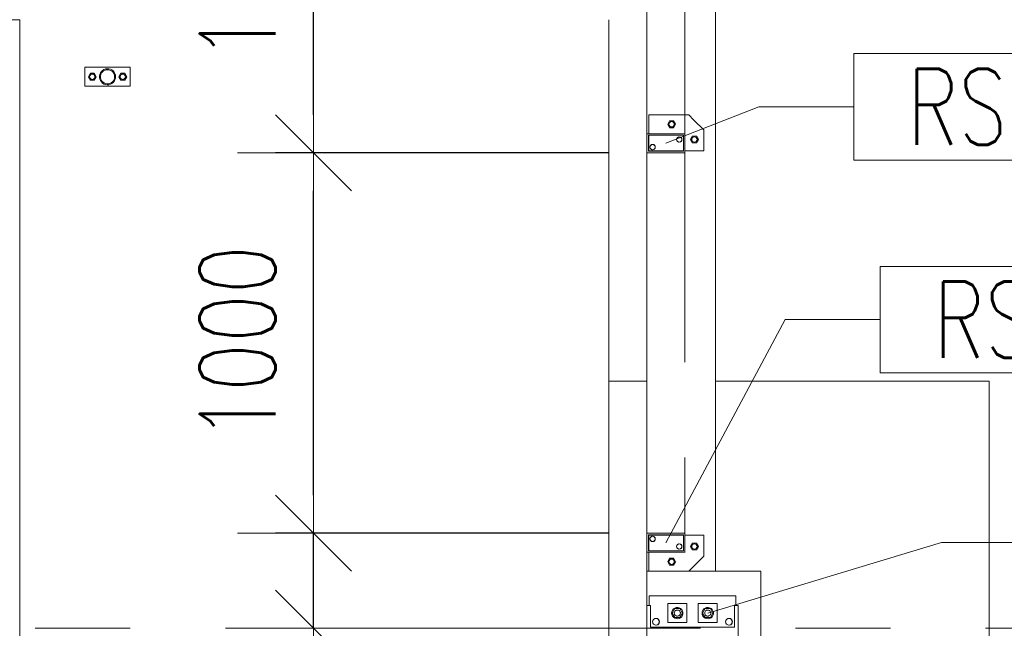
# Model space of a CAD drawing. Header units: millimetres. Extents: x 6807 to 7919, y 15387 to 15883.
# Tile 18 of 120: x 6969 to 6995, y 15587 to 15603. Entities that reach past the tile are written whole.
import ezdxf

# ---------------------------------------------------------------- set-up
doc = ezdxf.new("R2010")
doc.units = ezdxf.units.MM
doc.header["$LTSCALE"] = 10
doc.linetypes.add('MITTE', pattern=[2, 1.25, -0.25, 0.25, -0.25])
doc.layers.get('Defpoints').update_dxf_attribs({"color": 1})
for name, color, linetype, lineweight in [('PS_DIM', 4, 'Continuous', 13), ('PS_Object', 30, 'Continuous', 13), ('PS_Pos', 1, 'Continuous', 15), ('PS_SOLID', 7, 'Continuous', 30)]:
    doc.layers.add(name, color=color, linetype=linetype, lineweight=lineweight)
doc.styles.add('simplex', font='simplex.shx', dxfattribs={"width": 0.75})
doc.dimstyles.new('1_100_PRZ', dxfattribs={"dimtxt": 2, "dimasz": 1, "dimexe": 2, "dimexo": 5, "dimgap": 1, "dimtad": 1, "dimdec": 0, "dimlfac": 100, "dimtxsty": 'simplex', "dimblk": 'dimznak', "dimcen": 2, "dimse1": 1, "dimse2": 1, "dimclrd": 256, "dimclrt": 7, "dimadec": 1, "dimazin": 0, "dimtfac": 1, "dimtdec": 0, "dimtix": 1, "dimtmove": 2, "dimatfit": 3, "dimldrblk": 'dim-grot', "dimfxl": 1, "dimarcsym": 0})
doc.dimstyles.new('1_100_SC', dxfattribs={"dimtxt": 2, "dimasz": 1, "dimexe": 1, "dimexo": 1, "dimgap": 1, "dimtad": 1, "dimdec": 0, "dimlfac": 100, "dimtxsty": 'simplex', "dimblk": 'dimznak', "dimcen": 2, "dimclrd": 256, "dimclre": 256, "dimclrt": 7, "dimadec": 1, "dimazin": 0, "dimtfac": 1, "dimtdec": 0, "dimtix": 1, "dimtmove": 2, "dimatfit": 3, "dimldrblk": 'dim-grot', "dimfxl": 1, "dimarcsym": 0})

# ---------------------------------------------------------------- blocks, each defined once
blk = doc.blocks.new('dim-grot')
blk.add_hatch(color=256).paths.add_polyline_path([(0, 0), (-2, 0.5), (-2, -0.5)])
blk.add_lwpolyline([(0, 0), (-2, 0.5), (-2, -0.5), (0, 0)])
blk = doc.blocks.new('dimznak')
at = {"color": 0}
for points in [[(0, 2), (0, -2)], [(-2, 0), (2, 0)]]:
    blk.add_lwpolyline(points, dxfattribs=at)
at = {"color": 2}
blk.add_lwpolyline([(1, 1), (-1, -1)], dxfattribs=at)
blk = doc.blocks.new('*D461')
at = {"layer": 'Defpoints', "color": 0, "transparency": 16777216}
for p in [(6976.654, 15589.442), (6985.422, 15589.442, -0.807), (6985.132, 15586.942, -0.807)]:
    blk.add_point(p, dxfattribs=at)
at = {"layer": 'PS_DIM', "lineweight": -2, "transparency": 16777216}
for p, q in [((6976.654, 15590.442), (6976.654, 15591.442)), ((6976.654, 15586.942), (6976.654, 15589.442)), ((6976.654, 15585.942), (6976.654, 15584.942))]:
    blk.add_line(p, q, dxfattribs=at)
for p, rotation in [((6976.654, 15589.442), 270), ((6976.654, 15586.942), 90)]:
    blk.add_blockref('dimznak', p, dxfattribs=dict(at, rotation=rotation))
at = {"layer": 'PS_DIM', "color": 7, "transparency": 16777216, "insert": (6974.654, 15582.048), "char_height": 2, "attachment_point": 5, "rotation": 90, "style": 'simplex'}
blk.add_mtext('250', dxfattribs=at)
blk = doc.blocks.new('*D481')
at = {"layer": 'Defpoints', "color": 0, "transparency": 16777216}
for p in [(6986.422, 15615.832), (6985.422, 15600.672, -0.807), (6986.422, 15600.672, -0.807)]:
    blk.add_point(p, dxfattribs=at)
at = {"layer": 'PS_DIM', "lineweight": -2, "transparency": 16777216}
for p, q in [((6984.422, 15615.832), (6983.422, 15615.832)), ((6985.422, 15615.832), (6986.422, 15615.832)), ((6987.422, 15615.832), (6988.422, 15615.832))]:
    blk.add_line(p, q, dxfattribs=at)
blk.add_blockref('dimznak', (6985.422, 15615.832), dxfattribs=at)
at = {"layer": 'PS_DIM', "lineweight": -2, "transparency": 16777216, "rotation": 180}
blk.add_blockref('dimznak', (6986.422, 15615.832), dxfattribs=at)
at = {"layer": 'PS_DIM', "color": 7, "transparency": 16777216, "insert": (6981.779, 15617.91), "char_height": 2, "attachment_point": 5, "style": 'simplex'}
blk.add_mtext('100', dxfattribs=at)
blk = doc.blocks.new('*X220')
at = {"color": 1}
for p, q in [((7001.166, 15608.081, -0.807), (6990.866, 15608.081, -0.807)), ((6990.866, 15608.081, -0.807), (6990.866, 15605.281, -0.807)), ((7001.166, 15605.281, -0.807), (7001.166, 15608.081, -0.807)), ((6985.922, 15605.72, -0.807), (6988.366, 15606.681, -0.807)), ((6988.366, 15606.681, -0.807), (6990.866, 15606.681, -0.807)), ((6990.866, 15605.281, -0.807), (7001.166, 15605.281, -0.807))]:
    blk.add_line(p, q, dxfattribs=at)
at = {"color": 30, "style": 'simplex', "width": 0.75}
blk.add_text('RS.463', height=2, dxfattribs=at).set_placement((6992.266, 15605.681, -0.807))
blk = doc.blocks.new('*X221')
at = {"color": 1}
for p, q in [((7003.359, 15602.484, -0.807), (6991.559, 15602.484, -0.807)), ((6991.559, 15602.484, -0.807), (6991.559, 15599.684, -0.807)), ((7003.359, 15599.684, -0.807), (7003.359, 15602.484, -0.807)), ((6985.922, 15595.22, -0.807), (6989.059, 15601.084, -0.807)), ((6989.059, 15601.084, -0.807), (6991.559, 15601.084, -0.807)), ((6991.559, 15599.684, -0.807), (7003.359, 15599.684, -0.807))]:
    blk.add_line(p, q, dxfattribs=at)
at = {"color": 30, "style": 'simplex', "width": 0.75}
blk.add_text('RS.463.1', height=2, dxfattribs=at).set_placement((6992.959, 15600.084, -0.807))
blk = doc.blocks.new('*X223')
at = {"color": 1}
for p, q in [((7002.972, 15596.625, -0.807), (6995.672, 15596.625, -0.807)), ((6995.672, 15596.625, -0.807), (6995.672, 15593.825, -0.807)), ((7002.972, 15593.825, -0.807), (7002.972, 15596.625, -0.807)), ((6987.022, 15593.37, -0.807), (6993.172, 15595.225, -0.807)), ((6993.172, 15595.225, -0.807), (6995.672, 15595.225, -0.807)), ((6995.672, 15593.825, -0.807), (7002.972, 15593.825, -0.807))]:
    blk.add_line(p, q, dxfattribs=at)
at = {"color": 30, "style": 'simplex', "width": 0.75}
blk.add_text('KF.2', height=2, dxfattribs=at).set_placement((6997.072, 15594.225, -0.807))

msp = doc.modelspace()

# ---------------------------------------------------------------- linework, layer by layer
at = {"layer": 'PS_Object', "color": 5, "linetype": 'MITTE'}
for p, q in [((6986.422, 15493.934, -0.807), (6986.422, 15778.153, -0.807)), ((6854.332, 15586.942, -0.807), (7681.096, 15586.942, -0.807))]:
    msp.add_line(p, q, dxfattribs=at)
at = {"layer": 'PS_SOLID', "color": 253, "linetype": 'Continuous', "lineweight": 5}
for p, q in [((6987.222, 15588.442, -0.807), (6987.222, 15645.442, -0.807)), ((6985.422, 15608.442, -0.807), (6985.422, 15599.942, -0.807)), ((6861.922, 15602.942, -0.807), (6968.922, 15602.942, -0.807)), ((6968.922, 15602.942, -0.807), (6968.922, 15585.442, -0.807)), ((6984.422, 15585.442, -0.807), (6984.422, 15602.942, -0.807)), ((6985.422, 15599.442, -0.807), (6985.422, 15589.442, -0.807)), ((6985.422, 15593.442, -0.807), (6984.422, 15593.442, -0.807)), ((6994.422, 15593.442, -0.807), (6987.222, 15593.442, -0.807)), ((6994.422, 15580.442, -0.807), (6994.422, 15593.442, -0.807)), ((6985.422, 15588.942, -0.807), (6985.422, 15588.442, -0.807)), ((6985.422, 15588.442, -0.807), (6985.422, 15587.542, -0.807)), ((6985.422, 15588.442, -0.807), (6985.472, 15588.442, -0.807)), ((6986.522, 15588.442, -0.807), (6987.222, 15588.442, -0.807)), ((6988.422, 15588.442, -0.807), (6987.222, 15588.442, -0.807)), ((6988.422, 15585.442, -0.807), (6988.422, 15588.442, -0.807))]:
    msp.add_line(p, q, dxfattribs=at)
at = {"layer": 'PS_SOLID', "color": 133, "linetype": 'Continuous', "lineweight": 13}
for p, q in [((6970.82, 15601.692, -0.807), (6970.632, 15601.692, -0.807)), ((6970.632, 15601.692, -0.807), (6970.632, 15601.192, -0.807)), ((6971.62, 15601.692, -0.807), (6970.82, 15601.692, -0.807)), ((6971.221, 15601.654, -0.807), (6971.179, 15601.647, -0.807)), ((6971.223, 15601.653, -0.807), (6971.221, 15601.654, -0.807)), ((6971.264, 15601.651, -0.807), (6971.223, 15601.653, -0.807)), ((6971.306, 15601.641, -0.807), (6971.264, 15601.651, -0.807)), ((6971.832, 15601.692, -0.807), (6971.62, 15601.692, -0.807)), ((6971.832, 15601.192, -0.807), (6971.832, 15601.692, -0.807)), ((6970.78, 15601.532, -0.807), (6970.728, 15601.442, -0.807)), ((6970.728, 15601.442, -0.807), (6970.78, 15601.352, -0.807)), ((6970.884, 15601.532, -0.807), (6970.78, 15601.532, -0.807)), ((6970.936, 15601.442, -0.807), (6970.884, 15601.532, -0.807)), ((6970.884, 15601.352, -0.807), (6970.936, 15601.442, -0.807)), ((6971.03, 15601.505, -0.807), (6971.021, 15601.463, -0.807)), ((6971.021, 15601.463, -0.807), (6971.021, 15601.42, -0.807)), ((6971.021, 15601.42, -0.807), (6971.03, 15601.378, -0.807)), ((6971.047, 15601.545, -0.807), (6971.03, 15601.505, -0.807)), ((6971.071, 15601.58, -0.807), (6971.047, 15601.545, -0.807)), ((6971.047, 15601.461, -0.807), (6971.054, 15601.497, -0.807)), ((6971.047, 15601.423, -0.807), (6971.047, 15601.461, -0.807)), ((6971.054, 15601.386, -0.807), (6971.047, 15601.423, -0.807)), ((6971.054, 15601.497, -0.807), (6971.069, 15601.532, -0.807)), ((6971.069, 15601.532, -0.807), (6971.091, 15601.563, -0.807)), ((6971.102, 15601.609, -0.807), (6971.071, 15601.58, -0.807)), ((6971.091, 15601.563, -0.807), (6971.118, 15601.589, -0.807)), ((6971.139, 15601.632, -0.807), (6971.102, 15601.609, -0.807)), ((6971.118, 15601.589, -0.807), (6971.15, 15601.609, -0.807)), ((6971.179, 15601.647, -0.807), (6971.139, 15601.632, -0.807)), ((6971.15, 15601.609, -0.807), (6971.185, 15601.622, -0.807)), ((6971.185, 15601.622, -0.807), (6971.223, 15601.628, -0.807)), ((6971.223, 15601.628, -0.807), (6971.26, 15601.626, -0.807)), ((6971.26, 15601.626, -0.807), (6971.297, 15601.616, -0.807)), ((6971.297, 15601.616, -0.807), (6971.33, 15601.6, -0.807)), ((6971.344, 15601.622, -0.807), (6971.306, 15601.641, -0.807)), ((6971.33, 15601.6, -0.807), (6971.36, 15601.577, -0.807)), ((6971.378, 15601.595, -0.807), (6971.344, 15601.622, -0.807)), ((6971.36, 15601.577, -0.807), (6971.385, 15601.548, -0.807)), ((6971.406, 15601.563, -0.807), (6971.378, 15601.595, -0.807)), ((6971.385, 15601.548, -0.807), (6971.403, 15601.515, -0.807)), ((6971.403, 15601.515, -0.807), (6971.414, 15601.479, -0.807)), ((6971.414, 15601.404, -0.807), (6971.403, 15601.368, -0.807)), ((6971.427, 15601.525, -0.807), (6971.406, 15601.563, -0.807)), ((6971.414, 15601.479, -0.807), (6971.418, 15601.442, -0.807)), ((6971.418, 15601.442, -0.807), (6971.414, 15601.404, -0.807)), ((6971.44, 15601.484, -0.807), (6971.427, 15601.525, -0.807)), ((6971.427, 15601.358, -0.807), (6971.44, 15601.399, -0.807)), ((6971.444, 15601.442, -0.807), (6971.44, 15601.484, -0.807)), ((6971.44, 15601.399, -0.807), (6971.444, 15601.442, -0.807)), ((6971.58, 15601.532, -0.807), (6971.528, 15601.442, -0.807)), ((6971.528, 15601.442, -0.807), (6971.58, 15601.352, -0.807)), ((6971.684, 15601.532, -0.807), (6971.58, 15601.532, -0.807)), ((6971.736, 15601.442, -0.807), (6971.684, 15601.532, -0.807)), ((6971.684, 15601.352, -0.807), (6971.736, 15601.442, -0.807)), ((6970.632, 15601.192, -0.807), (6971.832, 15601.192, -0.807)), ((6970.78, 15601.352, -0.807), (6970.884, 15601.352, -0.807)), ((6971.03, 15601.378, -0.807), (6971.047, 15601.339, -0.807)), ((6971.047, 15601.339, -0.807), (6971.071, 15601.304, -0.807)), ((6971.069, 15601.352, -0.807), (6971.054, 15601.386, -0.807)), ((6971.091, 15601.321, -0.807), (6971.069, 15601.352, -0.807)), ((6971.071, 15601.304, -0.807), (6971.102, 15601.274, -0.807)), ((6971.118, 15601.295, -0.807), (6971.091, 15601.321, -0.807)), ((6971.102, 15601.274, -0.807), (6971.139, 15601.251, -0.807)), ((6971.15, 15601.275, -0.807), (6971.118, 15601.295, -0.807)), ((6971.139, 15601.251, -0.807), (6971.179, 15601.237, -0.807)), ((6971.185, 15601.262, -0.807), (6971.15, 15601.275, -0.807)), ((6971.179, 15601.237, -0.807), (6971.221, 15601.23, -0.807)), ((6971.223, 15601.256, -0.807), (6971.185, 15601.262, -0.807)), ((6971.221, 15601.23, -0.807), (6971.264, 15601.232, -0.807)), ((6971.26, 15601.258, -0.807), (6971.223, 15601.256, -0.807)), ((6971.297, 15601.267, -0.807), (6971.26, 15601.258, -0.807)), ((6971.264, 15601.232, -0.807), (6971.306, 15601.243, -0.807)), ((6971.33, 15601.284, -0.807), (6971.297, 15601.267, -0.807)), ((6971.306, 15601.243, -0.807), (6971.344, 15601.262, -0.807)), ((6971.36, 15601.307, -0.807), (6971.33, 15601.284, -0.807)), ((6971.344, 15601.262, -0.807), (6971.378, 15601.288, -0.807)), ((6971.385, 15601.336, -0.807), (6971.36, 15601.307, -0.807)), ((6971.378, 15601.288, -0.807), (6971.406, 15601.321, -0.807)), ((6971.403, 15601.368, -0.807), (6971.385, 15601.336, -0.807)), ((6971.406, 15601.321, -0.807), (6971.427, 15601.358, -0.807)), ((6971.58, 15601.352, -0.807), (6971.684, 15601.352, -0.807))]:
    msp.add_line(p, q, dxfattribs=at)
at = {"layer": 'PS_SOLID', "color": 181, "linetype": 'Continuous', "lineweight": 13}
for p, q in [((6985.559, 15600.442, -0.807), (6985.472, 15600.442, -0.807)), ((6985.472, 15600.442, -0.807), (6985.472, 15599.942, -0.807)), ((6986.059, 15600.442, -0.807), (6985.559, 15600.442, -0.807)), ((6986.259, 15600.442, -0.807), (6986.059, 15600.442, -0.807)), ((6986.522, 15600.442, -0.807), (6986.259, 15600.442, -0.807)), ((6986.659, 15600.304, -0.807), (6986.522, 15600.442, -0.807)), ((6986.02, 15600.282, -0.807), (6985.968, 15600.192, -0.807)), ((6985.968, 15600.192, -0.807), (6986.02, 15600.102, -0.807)), ((6986.124, 15600.282, -0.807), (6986.02, 15600.282, -0.807)), ((6986.02, 15600.102, -0.807), (6986.124, 15600.102, -0.807)), ((6986.175, 15600.192, -0.807), (6986.124, 15600.282, -0.807)), ((6986.124, 15600.102, -0.807), (6986.175, 15600.192, -0.807)), ((6986.922, 15600.042, -0.807), (6986.659, 15600.304, -0.807)), ((6986.382, 15599.942, -0.807), (6985.422, 15599.942, -0.807)), ((6985.422, 15599.942, -0.807), (6985.422, 15599.442, -0.807)), ((6985.462, 15599.482, -0.807), (6985.462, 15599.902, -0.807)), ((6985.462, 15599.902, -0.807), (6986.382, 15599.902, -0.807)), ((6985.472, 15599.902, -0.807), (6985.472, 15599.492, -0.807)), ((6986.218, 15599.837, -0.807), (6986.259, 15599.86, -0.807)), ((6986.259, 15599.86, -0.807), (6986.307, 15599.852, -0.807)), ((6986.307, 15599.852, -0.807), (6986.337, 15599.815, -0.807)), ((6986.422, 15599.942, -0.807), (6986.382, 15599.942, -0.807)), ((6986.382, 15599.902, -0.807), (6986.382, 15599.482, -0.807)), ((6986.422, 15599.442, -0.807), (6986.422, 15599.942, -0.807)), ((6986.62, 15599.882, -0.807), (6986.568, 15599.792, -0.807)), ((6986.724, 15599.882, -0.807), (6986.62, 15599.882, -0.807)), ((6986.775, 15599.792, -0.807), (6986.724, 15599.882, -0.807)), ((6986.922, 15599.492, -0.807), (6986.922, 15600.042, -0.807)), ((6985.502, 15599.592, -0.807), (6985.518, 15599.637, -0.807)), ((6985.518, 15599.547, -0.807), (6985.502, 15599.592, -0.807)), ((6985.518, 15599.637, -0.807), (6985.559, 15599.66, -0.807)), ((6985.559, 15599.66, -0.807), (6985.607, 15599.652, -0.807)), ((6985.607, 15599.652, -0.807), (6985.637, 15599.615, -0.807)), ((6985.637, 15599.615, -0.807), (6985.637, 15599.568, -0.807)), ((6986.202, 15599.792, -0.807), (6986.218, 15599.837, -0.807)), ((6986.218, 15599.747, -0.807), (6986.202, 15599.792, -0.807)), ((6986.259, 15599.723, -0.807), (6986.218, 15599.747, -0.807)), ((6986.307, 15599.731, -0.807), (6986.259, 15599.723, -0.807)), ((6986.337, 15599.768, -0.807), (6986.307, 15599.731, -0.807)), ((6986.337, 15599.815, -0.807), (6986.337, 15599.768, -0.807)), ((6986.568, 15599.792, -0.807), (6986.62, 15599.702, -0.807)), ((6986.62, 15599.702, -0.807), (6986.724, 15599.702, -0.807)), ((6986.724, 15599.702, -0.807), (6986.775, 15599.792, -0.807)), ((6985.422, 15599.442, -0.807), (6986.422, 15599.442, -0.807)), ((6986.382, 15599.482, -0.807), (6985.462, 15599.482, -0.807)), ((6985.472, 15599.492, -0.807), (6986.382, 15599.492, -0.807)), ((6985.559, 15599.523, -0.807), (6985.518, 15599.547, -0.807)), ((6985.607, 15599.531, -0.807), (6985.559, 15599.523, -0.807)), ((6985.637, 15599.568, -0.807), (6985.607, 15599.531, -0.807)), ((6986.422, 15599.492, -0.807), (6986.922, 15599.492, -0.807)), ((6986.382, 15589.442, -0.807), (6985.422, 15589.442, -0.807)), ((6985.422, 15589.442, -0.807), (6985.422, 15588.942, -0.807)), ((6985.462, 15588.982, -0.807), (6985.462, 15589.402, -0.807)), ((6985.462, 15589.402, -0.807), (6986.382, 15589.402, -0.807)), ((6985.559, 15589.392, -0.807), (6985.472, 15589.392, -0.807)), ((6985.472, 15589.392, -0.807), (6985.472, 15588.982, -0.807)), ((6985.502, 15589.292, -0.807), (6985.518, 15589.337, -0.807)), ((6985.518, 15589.247, -0.807), (6985.502, 15589.292, -0.807)), ((6985.518, 15589.337, -0.807), (6985.559, 15589.36, -0.807)), ((6985.559, 15589.223, -0.807), (6985.518, 15589.247, -0.807)), ((6986.059, 15589.392, -0.807), (6985.559, 15589.392, -0.807)), ((6985.559, 15589.36, -0.807), (6985.607, 15589.352, -0.807)), ((6985.607, 15589.231, -0.807), (6985.559, 15589.223, -0.807)), ((6985.607, 15589.352, -0.807), (6985.637, 15589.315, -0.807)), ((6985.637, 15589.268, -0.807), (6985.607, 15589.231, -0.807)), ((6985.637, 15589.315, -0.807), (6985.637, 15589.268, -0.807)), ((6986.259, 15589.392, -0.807), (6986.059, 15589.392, -0.807)), ((6986.382, 15589.392, -0.807), (6986.259, 15589.392, -0.807)), ((6986.422, 15589.442, -0.807), (6986.382, 15589.442, -0.807)), ((6986.382, 15589.402, -0.807), (6986.382, 15588.982, -0.807)), ((6986.422, 15588.942, -0.807), (6986.422, 15589.442, -0.807)), ((6986.659, 15589.392, -0.807), (6986.422, 15589.392, -0.807)), ((6986.922, 15589.392, -0.807), (6986.659, 15589.392, -0.807)), ((6986.922, 15588.842, -0.807), (6986.922, 15589.392, -0.807)), ((6986.382, 15588.982, -0.807), (6985.462, 15588.982, -0.807)), ((6986.202, 15589.092, -0.807), (6986.218, 15589.137, -0.807)), ((6986.218, 15589.047, -0.807), (6986.202, 15589.092, -0.807)), ((6986.218, 15589.137, -0.807), (6986.259, 15589.16, -0.807)), ((6986.259, 15589.023, -0.807), (6986.218, 15589.047, -0.807)), ((6986.259, 15589.16, -0.807), (6986.307, 15589.152, -0.807)), ((6986.307, 15589.031, -0.807), (6986.259, 15589.023, -0.807)), ((6986.307, 15589.152, -0.807), (6986.337, 15589.115, -0.807)), ((6986.337, 15589.068, -0.807), (6986.307, 15589.031, -0.807)), ((6986.337, 15589.115, -0.807), (6986.337, 15589.068, -0.807)), ((6986.62, 15589.182, -0.807), (6986.568, 15589.092, -0.807)), ((6986.568, 15589.092, -0.807), (6986.62, 15589.002, -0.807)), ((6986.724, 15589.182, -0.807), (6986.62, 15589.182, -0.807)), ((6986.62, 15589.002, -0.807), (6986.724, 15589.002, -0.807)), ((6986.775, 15589.092, -0.807), (6986.724, 15589.182, -0.807)), ((6986.724, 15589.002, -0.807), (6986.775, 15589.092, -0.807)), ((6985.422, 15588.942, -0.807), (6986.422, 15588.942, -0.807)), ((6985.472, 15588.942, -0.807), (6985.472, 15588.442, -0.807)), ((6986.02, 15588.782, -0.807), (6985.968, 15588.692, -0.807)), ((6986.124, 15588.782, -0.807), (6986.02, 15588.782, -0.807)), ((6986.175, 15588.692, -0.807), (6986.124, 15588.782, -0.807)), ((6986.522, 15588.442, -0.807), (6986.922, 15588.842, -0.807)), ((6985.472, 15588.442, -0.807), (6986.522, 15588.442, -0.807)), ((6985.968, 15588.692, -0.807), (6986.02, 15588.602, -0.807)), ((6986.02, 15588.602, -0.807), (6986.124, 15588.602, -0.807)), ((6986.124, 15588.602, -0.807), (6986.175, 15588.692, -0.807))]:
    msp.add_line(p, q, dxfattribs=at)
at = {"layer": 'PS_SOLID', "color": 3, "linetype": 'Continuous', "lineweight": 13}
for p, q in [((6985.646, 15587.792, -0.807), (6985.482, 15587.792, -0.807)), ((6985.482, 15587.792, -0.807), (6985.482, 15587.542, -0.807)), ((6986.187, 15587.792, -0.807), (6985.646, 15587.792, -0.807)), ((6986.987, 15587.792, -0.807), (6986.187, 15587.792, -0.807)), ((6987.566, 15587.792, -0.807), (6986.987, 15587.792, -0.807)), ((6987.762, 15587.792, -0.807), (6987.566, 15587.792, -0.807)), ((6987.762, 15587.542, -0.807), (6987.762, 15587.792, -0.807)), ((6985.52, 15587.542, -0.807), (6985.422, 15587.542, -0.807)), ((6985.422, 15587.542, -0.807), (6985.422, 15586.342, -0.807)), ((6985.52, 15586.973, -0.807), (6985.52, 15587.542, -0.807)), ((6986.237, 15587.592, -0.807), (6985.972, 15587.592, -0.807)), ((6985.972, 15587.592, -0.807), (6985.972, 15587.092, -0.807)), ((6986.093, 15587.419, -0.807), (6986.077, 15587.382, -0.807)), ((6986.152, 15587.462, -0.807), (6986.083, 15587.342, -0.807)), ((6986.119, 15587.451, -0.807), (6986.093, 15587.419, -0.807)), ((6986.153, 15587.475, -0.807), (6986.119, 15587.451, -0.807)), ((6986.227, 15587.462, -0.807), (6986.152, 15587.462, -0.807)), ((6986.191, 15587.488, -0.807), (6986.153, 15587.475, -0.807)), ((6986.176, 15587.407, -0.807), (6986.164, 15587.397, -0.807)), ((6986.19, 15587.415, -0.807), (6986.176, 15587.407, -0.807)), ((6986.182, 15587.411, -0.807), (6986.185, 15587.413, -0.807)), ((6986.185, 15587.413, -0.807), (6986.187, 15587.413, -0.807)), ((6986.205, 15587.42, -0.807), (6986.19, 15587.415, -0.807)), ((6986.232, 15587.491, -0.807), (6986.191, 15587.488, -0.807)), ((6986.222, 15587.422, -0.807), (6986.205, 15587.42, -0.807)), ((6986.205, 15587.42, -0.807), (6986.205, 15587.42, -0.807)), ((6986.205, 15587.42, -0.807), (6986.205, 15587.42, -0.807)), ((6986.238, 15587.42, -0.807), (6986.222, 15587.422, -0.807)), ((6986.225, 15587.421, -0.807), (6986.227, 15587.421, -0.807)), ((6986.291, 15587.462, -0.807), (6986.227, 15587.462, -0.807)), ((6986.227, 15587.421, -0.807), (6986.23, 15587.421, -0.807)), ((6986.272, 15587.483, -0.807), (6986.232, 15587.491, -0.807)), ((6986.472, 15587.592, -0.807), (6986.237, 15587.592, -0.807)), ((6986.253, 15587.415, -0.807), (6986.238, 15587.42, -0.807)), ((6986.245, 15587.418, -0.807), (6986.248, 15587.417, -0.807)), ((6986.248, 15587.417, -0.807), (6986.25, 15587.416, -0.807)), ((6986.267, 15587.407, -0.807), (6986.253, 15587.415, -0.807)), ((6986.28, 15587.397, -0.807), (6986.267, 15587.407, -0.807)), ((6986.267, 15587.407, -0.807), (6986.268, 15587.407, -0.807)), ((6986.268, 15587.407, -0.807), (6986.269, 15587.406, -0.807)), ((6986.308, 15587.464, -0.807), (6986.272, 15587.483, -0.807)), ((6986.36, 15587.342, -0.807), (6986.291, 15587.462, -0.807)), ((6986.338, 15587.436, -0.807), (6986.308, 15587.464, -0.807)), ((6986.359, 15587.401, -0.807), (6986.338, 15587.436, -0.807)), ((6986.472, 15587.092, -0.807), (6986.472, 15587.592, -0.807)), ((6987.037, 15587.592, -0.807), (6986.772, 15587.592, -0.807)), ((6986.772, 15587.592, -0.807), (6986.772, 15587.092, -0.807)), ((6986.893, 15587.419, -0.807), (6986.877, 15587.382, -0.807)), ((6986.952, 15587.462, -0.807), (6986.883, 15587.342, -0.807)), ((6986.919, 15587.451, -0.807), (6986.893, 15587.419, -0.807)), ((6986.953, 15587.475, -0.807), (6986.919, 15587.451, -0.807)), ((6987.027, 15587.462, -0.807), (6986.952, 15587.462, -0.807)), ((6986.991, 15587.488, -0.807), (6986.953, 15587.475, -0.807)), ((6986.976, 15587.407, -0.807), (6986.964, 15587.397, -0.807)), ((6986.99, 15587.415, -0.807), (6986.976, 15587.407, -0.807)), ((6986.982, 15587.411, -0.807), (6986.985, 15587.413, -0.807)), ((6986.985, 15587.413, -0.807), (6986.987, 15587.413, -0.807)), ((6987.005, 15587.42, -0.807), (6986.99, 15587.415, -0.807)), ((6987.032, 15587.491, -0.807), (6986.991, 15587.488, -0.807)), ((6987.022, 15587.422, -0.807), (6987.005, 15587.42, -0.807)), ((6987.005, 15587.42, -0.807), (6987.005, 15587.42, -0.807)), ((6987.005, 15587.42, -0.807), (6987.005, 15587.42, -0.807)), ((6987.038, 15587.42, -0.807), (6987.022, 15587.422, -0.807)), ((6987.025, 15587.421, -0.807), (6987.027, 15587.421, -0.807)), ((6987.091, 15587.462, -0.807), (6987.027, 15587.462, -0.807)), ((6987.027, 15587.421, -0.807), (6987.03, 15587.421, -0.807)), ((6987.072, 15587.483, -0.807), (6987.032, 15587.491, -0.807)), ((6987.272, 15587.592, -0.807), (6987.037, 15587.592, -0.807)), ((6987.053, 15587.415, -0.807), (6987.038, 15587.42, -0.807)), ((6987.045, 15587.418, -0.807), (6987.048, 15587.417, -0.807)), ((6987.048, 15587.417, -0.807), (6987.05, 15587.416, -0.807)), ((6987.067, 15587.407, -0.807), (6987.053, 15587.415, -0.807)), ((6987.08, 15587.397, -0.807), (6987.067, 15587.407, -0.807)), ((6987.067, 15587.407, -0.807), (6987.068, 15587.407, -0.807)), ((6987.068, 15587.407, -0.807), (6987.069, 15587.406, -0.807)), ((6987.108, 15587.464, -0.807), (6987.072, 15587.483, -0.807)), ((6987.16, 15587.342, -0.807), (6987.091, 15587.462, -0.807)), ((6987.138, 15587.436, -0.807), (6987.108, 15587.464, -0.807)), ((6987.159, 15587.401, -0.807), (6987.138, 15587.436, -0.807)), ((6987.272, 15587.092, -0.807), (6987.272, 15587.592, -0.807)), ((6987.822, 15587.542, -0.807), (6987.724, 15587.542, -0.807)), ((6987.724, 15587.542, -0.807), (6987.724, 15586.973, -0.807)), ((6987.822, 15586.342, -0.807), (6987.822, 15587.542, -0.807)), ((6985.572, 15587.112, -0.807), (6985.593, 15587.169, -0.807)), ((6985.593, 15587.169, -0.807), (6985.646, 15587.2, -0.807)), ((6985.646, 15587.2, -0.807), (6985.707, 15587.189, -0.807)), ((6985.707, 15587.189, -0.807), (6985.746, 15587.142, -0.807)), ((6986.077, 15587.382, -0.807), (6986.072, 15587.342, -0.807)), ((6986.072, 15587.342, -0.807), (6986.077, 15587.301, -0.807)), ((6986.077, 15587.301, -0.807), (6986.093, 15587.264, -0.807)), ((6986.083, 15587.342, -0.807), (6986.152, 15587.222, -0.807)), ((6986.093, 15587.264, -0.807), (6986.119, 15587.232, -0.807)), ((6986.119, 15587.232, -0.807), (6986.153, 15587.208, -0.807)), ((6986.147, 15587.369, -0.807), (6986.142, 15587.354, -0.807)), ((6986.142, 15587.354, -0.807), (6986.142, 15587.337, -0.807)), ((6986.142, 15587.342, -0.807), (6986.142, 15587.345, -0.807)), ((6986.142, 15587.34, -0.807), (6986.142, 15587.342, -0.807)), ((6986.142, 15587.337, -0.807), (6986.144, 15587.321, -0.807)), ((6986.144, 15587.36, -0.807), (6986.145, 15587.363, -0.807)), ((6986.144, 15587.321, -0.807), (6986.15, 15587.306, -0.807)), ((6986.145, 15587.32, -0.807), (6986.144, 15587.321, -0.807)), ((6986.145, 15587.363, -0.807), (6986.146, 15587.365, -0.807)), ((6986.146, 15587.318, -0.807), (6986.145, 15587.32, -0.807)), ((6986.154, 15587.384, -0.807), (6986.147, 15587.369, -0.807)), ((6986.15, 15587.306, -0.807), (6986.158, 15587.293, -0.807)), ((6986.152, 15587.381, -0.807), (6986.153, 15587.383, -0.807)), ((6986.153, 15587.3, -0.807), (6986.152, 15587.302, -0.807)), ((6986.152, 15587.222, -0.807), (6986.291, 15587.222, -0.807)), ((6986.153, 15587.383, -0.807), (6986.153, 15587.383, -0.807)), ((6986.155, 15587.297, -0.807), (6986.153, 15587.3, -0.807)), ((6986.153, 15587.208, -0.807), (6986.191, 15587.195, -0.807)), ((6986.164, 15587.397, -0.807), (6986.154, 15587.384, -0.807)), ((6986.158, 15587.293, -0.807), (6986.169, 15587.281, -0.807)), ((6986.167, 15587.283, -0.807), (6986.165, 15587.286, -0.807)), ((6986.166, 15587.398, -0.807), (6986.167, 15587.4, -0.807)), ((6986.167, 15587.4, -0.807), (6986.17, 15587.402, -0.807)), ((6986.168, 15587.282, -0.807), (6986.167, 15587.283, -0.807)), ((6986.169, 15587.281, -0.807), (6986.183, 15587.272, -0.807)), ((6986.183, 15587.272, -0.807), (6986.198, 15587.265, -0.807)), ((6986.185, 15587.27, -0.807), (6986.184, 15587.271, -0.807)), ((6986.188, 15587.269, -0.807), (6986.185, 15587.27, -0.807)), ((6986.191, 15587.195, -0.807), (6986.232, 15587.192, -0.807)), ((6986.198, 15587.265, -0.807), (6986.213, 15587.262, -0.807)), ((6986.205, 15587.263, -0.807), (6986.202, 15587.264, -0.807)), ((6986.208, 15587.263, -0.807), (6986.205, 15587.263, -0.807)), ((6986.213, 15587.262, -0.807), (6986.23, 15587.262, -0.807)), ((6986.227, 15587.262, -0.807), (6986.224, 15587.262, -0.807)), ((6986.228, 15587.262, -0.807), (6986.227, 15587.262, -0.807)), ((6986.23, 15587.262, -0.807), (6986.245, 15587.265, -0.807)), ((6986.232, 15587.192, -0.807), (6986.272, 15587.2, -0.807)), ((6986.245, 15587.265, -0.807), (6986.26, 15587.272, -0.807)), ((6986.248, 15587.266, -0.807), (6986.247, 15587.266, -0.807)), ((6986.251, 15587.268, -0.807), (6986.248, 15587.266, -0.807)), ((6986.26, 15587.272, -0.807), (6986.274, 15587.281, -0.807)), ((6986.268, 15587.276, -0.807), (6986.265, 15587.275, -0.807)), ((6986.27, 15587.278, -0.807), (6986.268, 15587.276, -0.807)), ((6986.272, 15587.2, -0.807), (6986.308, 15587.219, -0.807)), ((6986.274, 15587.281, -0.807), (6986.285, 15587.293, -0.807)), ((6986.289, 15587.384, -0.807), (6986.28, 15587.397, -0.807)), ((6986.284, 15587.291, -0.807), (6986.281, 15587.289, -0.807)), ((6986.282, 15587.394, -0.807), (6986.284, 15587.392, -0.807)), ((6986.284, 15587.392, -0.807), (6986.285, 15587.389, -0.807)), ((6986.284, 15587.292, -0.807), (6986.284, 15587.291, -0.807)), ((6986.285, 15587.293, -0.807), (6986.293, 15587.306, -0.807)), ((6986.297, 15587.369, -0.807), (6986.289, 15587.384, -0.807)), ((6986.291, 15587.222, -0.807), (6986.36, 15587.342, -0.807)), ((6986.293, 15587.376, -0.807), (6986.295, 15587.373, -0.807)), ((6986.293, 15587.306, -0.807), (6986.299, 15587.321, -0.807)), ((6986.295, 15587.31, -0.807), (6986.294, 15587.308, -0.807)), ((6986.295, 15587.373, -0.807), (6986.295, 15587.372, -0.807)), ((6986.296, 15587.313, -0.807), (6986.295, 15587.31, -0.807)), ((6986.301, 15587.354, -0.807), (6986.297, 15587.369, -0.807)), ((6986.299, 15587.321, -0.807), (6986.301, 15587.337, -0.807)), ((6986.301, 15587.331, -0.807), (6986.3, 15587.327, -0.807)), ((6986.301, 15587.337, -0.807), (6986.301, 15587.354, -0.807)), ((6986.301, 15587.353, -0.807), (6986.301, 15587.352, -0.807)), ((6986.301, 15587.352, -0.807), (6986.301, 15587.35, -0.807)), ((6986.301, 15587.333, -0.807), (6986.301, 15587.331, -0.807)), ((6986.308, 15587.219, -0.807), (6986.338, 15587.247, -0.807)), ((6986.338, 15587.247, -0.807), (6986.359, 15587.282, -0.807)), ((6986.37, 15587.362, -0.807), (6986.359, 15587.401, -0.807)), ((6986.359, 15587.282, -0.807), (6986.37, 15587.321, -0.807)), ((6986.37, 15587.342, -0.807), (6986.37, 15587.362, -0.807)), ((6986.37, 15587.321, -0.807), (6986.37, 15587.342, -0.807)), ((6986.877, 15587.382, -0.807), (6986.872, 15587.342, -0.807)), ((6986.872, 15587.342, -0.807), (6986.877, 15587.301, -0.807)), ((6986.877, 15587.301, -0.807), (6986.893, 15587.264, -0.807)), ((6986.883, 15587.342, -0.807), (6986.952, 15587.222, -0.807)), ((6986.893, 15587.264, -0.807), (6986.919, 15587.232, -0.807)), ((6986.919, 15587.232, -0.807), (6986.953, 15587.208, -0.807)), ((6986.947, 15587.369, -0.807), (6986.942, 15587.354, -0.807)), ((6986.942, 15587.354, -0.807), (6986.942, 15587.337, -0.807)), ((6986.942, 15587.342, -0.807), (6986.942, 15587.345, -0.807)), ((6986.942, 15587.34, -0.807), (6986.942, 15587.342, -0.807)), ((6986.942, 15587.34, -0.807), (6986.942, 15587.342, -0.807)), ((6986.942, 15587.337, -0.807), (6986.944, 15587.321, -0.807)), ((6986.944, 15587.36, -0.807), (6986.945, 15587.363, -0.807)), ((6986.944, 15587.321, -0.807), (6986.95, 15587.306, -0.807)), ((6986.945, 15587.32, -0.807), (6986.944, 15587.321, -0.807)), ((6986.945, 15587.363, -0.807), (6986.946, 15587.365, -0.807)), ((6986.946, 15587.318, -0.807), (6986.945, 15587.32, -0.807)), ((6986.954, 15587.384, -0.807), (6986.947, 15587.369, -0.807)), ((6986.95, 15587.306, -0.807), (6986.958, 15587.293, -0.807)), ((6986.952, 15587.381, -0.807), (6986.953, 15587.383, -0.807)), ((6986.953, 15587.3, -0.807), (6986.952, 15587.302, -0.807)), ((6986.952, 15587.222, -0.807), (6987.091, 15587.222, -0.807)), ((6986.953, 15587.383, -0.807), (6986.953, 15587.383, -0.807)), ((6986.953, 15587.383, -0.807), (6986.953, 15587.383, -0.807)), ((6986.955, 15587.297, -0.807), (6986.953, 15587.3, -0.807)), ((6986.953, 15587.208, -0.807), (6986.991, 15587.195, -0.807)), ((6986.964, 15587.397, -0.807), (6986.954, 15587.384, -0.807)), ((6986.958, 15587.293, -0.807), (6986.969, 15587.281, -0.807)), ((6986.967, 15587.283, -0.807), (6986.965, 15587.286, -0.807)), ((6986.966, 15587.398, -0.807), (6986.967, 15587.4, -0.807)), ((6986.967, 15587.4, -0.807), (6986.97, 15587.402, -0.807)), ((6986.968, 15587.282, -0.807), (6986.967, 15587.283, -0.807)), ((6986.969, 15587.281, -0.807), (6986.983, 15587.272, -0.807)), ((6986.983, 15587.272, -0.807), (6986.998, 15587.265, -0.807)), ((6986.985, 15587.27, -0.807), (6986.984, 15587.271, -0.807)), ((6986.988, 15587.269, -0.807), (6986.985, 15587.27, -0.807)), ((6986.991, 15587.195, -0.807), (6987.032, 15587.192, -0.807)), ((6986.998, 15587.265, -0.807), (6987.013, 15587.262, -0.807)), ((6987.005, 15587.263, -0.807), (6987.002, 15587.264, -0.807)), ((6987.008, 15587.263, -0.807), (6987.005, 15587.263, -0.807)), ((6987.013, 15587.262, -0.807), (6987.03, 15587.262, -0.807)), ((6987.027, 15587.262, -0.807), (6987.024, 15587.262, -0.807)), ((6987.028, 15587.262, -0.807), (6987.027, 15587.262, -0.807)), ((6987.03, 15587.262, -0.807), (6987.045, 15587.265, -0.807)), ((6987.032, 15587.192, -0.807), (6987.072, 15587.2, -0.807)), ((6987.045, 15587.265, -0.807), (6987.06, 15587.272, -0.807)), ((6987.048, 15587.266, -0.807), (6987.047, 15587.266, -0.807)), ((6987.051, 15587.268, -0.807), (6987.048, 15587.266, -0.807)), ((6987.06, 15587.272, -0.807), (6987.074, 15587.281, -0.807)), ((6987.068, 15587.276, -0.807), (6987.065, 15587.275, -0.807)), ((6987.07, 15587.278, -0.807), (6987.068, 15587.276, -0.807)), ((6987.072, 15587.2, -0.807), (6987.108, 15587.219, -0.807)), ((6987.074, 15587.281, -0.807), (6987.085, 15587.293, -0.807)), ((6987.089, 15587.384, -0.807), (6987.08, 15587.397, -0.807)), ((6987.084, 15587.291, -0.807), (6987.081, 15587.289, -0.807)), ((6987.082, 15587.394, -0.807), (6987.084, 15587.392, -0.807)), ((6987.084, 15587.392, -0.807), (6987.085, 15587.389, -0.807)), ((6987.084, 15587.292, -0.807), (6987.084, 15587.291, -0.807)), ((6987.085, 15587.293, -0.807), (6987.093, 15587.306, -0.807)), ((6987.097, 15587.369, -0.807), (6987.089, 15587.384, -0.807)), ((6987.091, 15587.222, -0.807), (6987.16, 15587.342, -0.807)), ((6987.093, 15587.376, -0.807), (6987.095, 15587.373, -0.807)), ((6987.093, 15587.306, -0.807), (6987.099, 15587.321, -0.807)), ((6987.095, 15587.31, -0.807), (6987.094, 15587.308, -0.807)), ((6987.095, 15587.373, -0.807), (6987.095, 15587.372, -0.807)), ((6987.096, 15587.313, -0.807), (6987.095, 15587.31, -0.807)), ((6987.101, 15587.354, -0.807), (6987.097, 15587.369, -0.807)), ((6987.099, 15587.321, -0.807), (6987.101, 15587.337, -0.807)), ((6987.101, 15587.331, -0.807), (6987.1, 15587.327, -0.807)), ((6987.101, 15587.337, -0.807), (6987.101, 15587.354, -0.807)), ((6987.101, 15587.353, -0.807), (6987.101, 15587.352, -0.807)), ((6987.101, 15587.352, -0.807), (6987.101, 15587.35, -0.807)), ((6987.101, 15587.333, -0.807), (6987.101, 15587.331, -0.807)), ((6987.108, 15587.219, -0.807), (6987.138, 15587.247, -0.807)), ((6987.138, 15587.247, -0.807), (6987.159, 15587.282, -0.807)), ((6987.17, 15587.362, -0.807), (6987.159, 15587.401, -0.807)), ((6987.159, 15587.282, -0.807), (6987.17, 15587.321, -0.807)), ((6987.17, 15587.342, -0.807), (6987.17, 15587.362, -0.807)), ((6987.17, 15587.321, -0.807), (6987.17, 15587.342, -0.807)), ((6987.492, 15587.112, -0.807), (6987.513, 15587.169, -0.807)), ((6987.513, 15587.169, -0.807), (6987.566, 15587.2, -0.807)), ((6987.566, 15587.2, -0.807), (6987.627, 15587.189, -0.807)), ((6987.627, 15587.189, -0.807), (6987.666, 15587.142, -0.807)), ((6987.724, 15586.973, -0.807), (6985.52, 15586.973, -0.807)), ((6985.593, 15587.054, -0.807), (6985.572, 15587.112, -0.807)), ((6985.646, 15587.023, -0.807), (6985.593, 15587.054, -0.807)), ((6985.707, 15587.034, -0.807), (6985.646, 15587.023, -0.807)), ((6985.746, 15587.081, -0.807), (6985.707, 15587.034, -0.807)), ((6985.746, 15587.142, -0.807), (6985.746, 15587.081, -0.807)), ((6985.972, 15587.092, -0.807), (6986.472, 15587.092, -0.807)), ((6986.772, 15587.092, -0.807), (6987.272, 15587.092, -0.807)), ((6987.513, 15587.054, -0.807), (6987.492, 15587.112, -0.807)), ((6987.566, 15587.023, -0.807), (6987.513, 15587.054, -0.807)), ((6987.627, 15587.034, -0.807), (6987.566, 15587.023, -0.807)), ((6987.666, 15587.081, -0.807), (6987.627, 15587.034, -0.807)), ((6987.666, 15587.142, -0.807), (6987.666, 15587.081, -0.807))]:
    msp.add_line(p, q, dxfattribs=at)
at = {"layer": 'PS_SOLID', "color": 133, "linetype": 'Continuous', "lineweight": 13}
for centre in [(6970.832, 15601.442, -0.807), (6971.632, 15601.442, -0.807)]:
    msp.add_circle(centre, 0.07, dxfattribs=at)
at = {"layer": 'PS_SOLID', "color": 181, "linetype": 'Continuous', "lineweight": 13}
for centre in [(6986.072, 15600.192, -0.807), (6986.272, 15599.792, -0.807), (6986.672, 15599.792, -0.807), (6985.572, 15599.592, -0.807), (6985.572, 15589.292, -0.807), (6986.272, 15589.092, -0.807), (6986.672, 15589.092, -0.807), (6986.072, 15588.692, -0.807)]:
    msp.add_circle(centre, 0.07, dxfattribs=at)
at = {"layer": 'PS_SOLID', "color": 3, "linetype": 'Continuous', "lineweight": 13}
for centre in [(6985.662, 15587.112, -0.807), (6987.582, 15587.112, -0.807)]:
    msp.add_circle(centre, 0.09, dxfattribs=at)

# ---------------------------------------------------------------- block references
at = {"layer": 'PS_Pos'}
for name in ['*X220', '*X221', '*X223']:
    msp.add_blockref(name, (0, -6.028), dxfattribs=at)

# ---------------------------------------------------------------- dimensions: what is measured, and where the dimension line sits
at = {"layer": 'PS_DIM'}
dim = msp.add_linear_dim(base=(6986.422, 15615.832), p1=(6985.422, 15600.672, -0.807), p2=(6986.422, 15600.672, -0.807), dimstyle='1_100_PRZ', dxfattribs=at)
dim.commit()
dim.dimension.update_dxf_attribs({"geometry": '*D481', "text_midpoint": (6981.779, 15617.91), "dimtype": 160})
for base, p1, p2, dimstyle in [((6976.654, 15609.442), (6985.422, 15599.442, -0.807), (6985.422, 15609.442, -0.807), '1_100_PRZ'), ((6976.654, 15599.442), (6985.422, 15589.442, -0.807), (6985.422, 15599.442, -0.807), '1_100_SC'), ((6976.654, 15586.942), (6985.422, 15527.942, -0.807), (6985.132, 15586.942, -0.807), '1_100_PRZ')]:
    msp.add_linear_dim(base=base, p1=p1, p2=p2, angle=90, dimstyle=dimstyle, dxfattribs=at).render()
dim = msp.add_linear_dim(base=(6976.654, 15589.442), p1=(6985.132, 15586.942, -0.807), p2=(6985.422, 15589.442, -0.807), angle=90, dimstyle='1_100_PRZ', dxfattribs=at)
dim.commit()
dim.dimension.update_dxf_attribs({"geometry": '*D461', "text_midpoint": (6974.654, 15582.048), "dimtype": 160})

doc.saveas('drawing.dxf')
